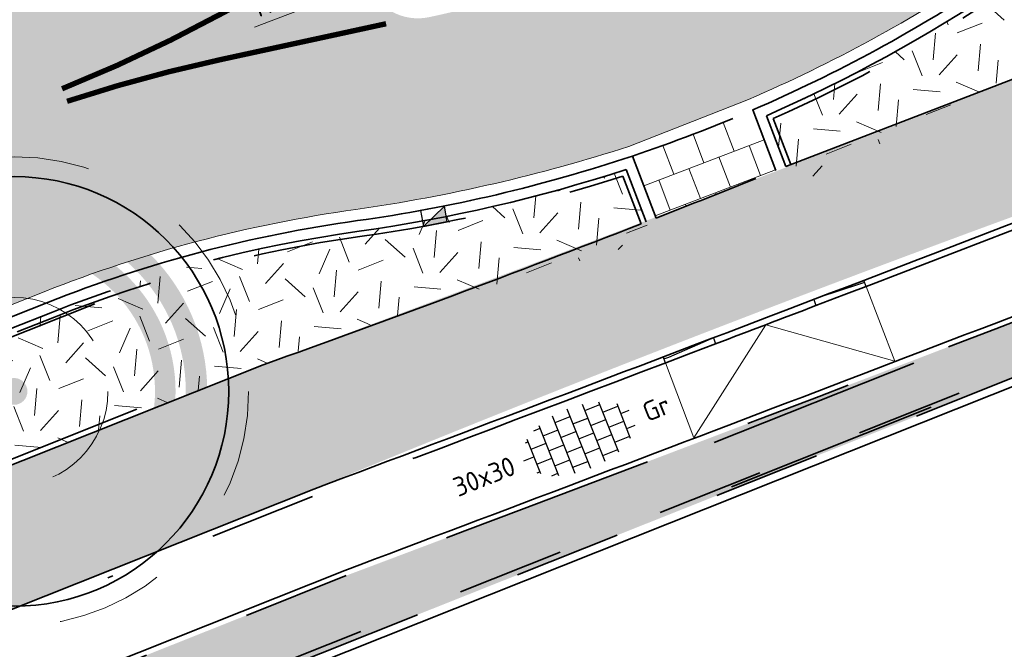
# Model space of a CAD drawing. Header units: metres. Extents: x 126075 to 126745, y 502461 to 502767.
# Tile 29 of 94: x 126595 to 126613, y 502531 to 502542. Entities that reach past the tile are written whole.
import ezdxf
from ezdxf.enums import TextEntityAlignment as Align

# ---------------------------------------------------------------- set-up
doc = ezdxf.new("R2010")
doc.units = ezdxf.units.M
doc.header["$PDSIZE"] = 1
for name, pattern in [('NLCS-HIDDEN', [4, 2, -2]), ('VH-OPSLUITBAND-SO', [10, 4, -2, 2, -2]), ('VH-RIJWIELPADBAND-SO', [20, 8, -2, 2, -2, 0, -2, 2, -2]), ('VH-TROTTOIRBAND-SO', [15, 5, -2, 2, -2, 2, -2]), ('VH-TROTTOIRBAND_VARIANT01-SO', [20, 10, -2, 2, -2, 2, -2]), ('ZZ-HIDDEN-SO', [4, 2, -2])]:
    doc.linetypes.add(name, pattern=pattern)
doc.layers.get('0').update_dxf_attribs({"linetype": 'CONTINUOUS'})
doc.layers.get('DEFPOINTS').update_dxf_attribs({"linetype": 'CONTINUOUS'})
doc.layers.add('N-GV-GR-BOOM-BESCHERMDEWORTELRUIMTE-GN', color=7, linetype='NLCS-HIDDEN', lineweight=0, plot=False)
doc.layers.add('N-GV-GR-BOOM_SOORT-V', color=7, linetype='CONTINUOUS', lineweight=18, true_color=0x025a01)
doc.layers.add('N-WE-GR-HAAG_01-V', color=7, linetype='CONTINUOUS', lineweight=18, true_color=0x67a552)
for name, color, linetype, lineweight in [('N-WE-GR-BOOM-S', 90, 'CONTINUOUS', 25), ('N-WE-GR-GRAS-A-200', 62, 'CONTINUOUS', 18), ('N-WE-RI-HWA_KOLK-S-200', 154, 'CONTINUOUS', 25), ('N-WE-VH-GESLOTENVERHARDING_ASFALT-V', 253, 'CONTINUOUS', 18), ('N-WE-VH-GESLOTENVERHARDING_ASFALT_ROOD-G', 10, 'CONTINUOUS', 35), ('N-WE-VH-GESLOTENVERHARDING_ASFALT_ROOD-V', 13, 'CONTINUOUS', 18), ('N-WE-VH-KANTOPSLUITING_BETONRUG-G', 7, 'ZZ-HIDDEN-SO', 35), ('N-WE-VH-KANTOPSLUITING_OPSLUITBAND_100X200-G', 150, 'VH-OPSLUITBAND-SO', 35), ('N-WE-VH-KANTOPSLUITING_OPSLUITBAND_120X250-G', 150, 'VH-OPSLUITBAND-SO', 35), ('N-WE-VH-KANTOPSLUITING_RIJWIELPADBAND_40 120_250-G', 10, 'VH-RIJWIELPADBAND-SO', 35), ('N-WE-VH-KANTOPSLUITING_RIJWIELPADBAND_40 120_250_EINDVERLOOPBAND-S', 10, 'CONTINUOUS', 25), ('N-WE-VH-KANTOPSLUITING_TROTTOIRBAND_130X150_250-G', 210, 'VH-TROTTOIRBAND-SO', 35), ('N-WE-VH-KANTOPSLUITING_TROTTOIRBAND_180X200_250-G', 210, 'VH-TROTTOIRBAND_VARIANT01-SO', 35), ('N-WE-VH-KANTOPSLUITING_VOORKANTBAND-G', 50, 'CONTINUOUS', 35), ('N-WE-VH-KANTOPSLUITING_WORTELSCHERM-G', 90, 'BV-BEVER-SO', 35), ('N-WE-VH-KANTVERHARDING_TEGEL-G', 60, 'CONTINUOUS', 18), ('N-WE-VH-MATERIAALGRENS-G', 7, 'ZZ-HIDDEN-SO', 35), ('N-WE-VH-OPENVERHARDING_TEGEL_300X300_DUN_HALFSTEENS-A-200', 252, 'CONTINUOUS', 18), ('N-WE-VH-OPENVERHARDING_TEGEL_300X300_DUN_HALFSTEENS-S-200', 252, 'CONTINUOUS', 25), ('N-WE-VW-MARKERING_LANGS_STREEP_DOORGETROKKEN-G', 7, 'CONTINUOUS', 13), ('N-XX-GR-BOOM-T25', 7, 'CONTINUOUS', 25), ('X-XX-AL-AANPIJLING-G', 7, 'CONTINUOUS', 18), ('X-XX-AL-M', 7, 'CONTINUOUS', 18)]:
    doc.layers.add(name, color=color, linetype=linetype, lineweight=lineweight)
doc.styles.add('NLCS-ISO', font='NLCS-ISO.ttf')
doc.styles.add('NLCS-ISO-M200-T18', font='NLCS-ISO.ttf', dxfattribs={"height": 0.36})
doc.styles.add('NLCS-ISO-M200-T25', font='NLCS-ISO.ttf', dxfattribs={"height": 0.5})
doc.linetypes.add('BV-BEVER-SO', pattern='A,0.5,[17,NLCS.SHX,S=1,R=0,X=0,Y=0],-1,[17,NLCS.SHX,S=1,R=0,X=0,Y=0],-1,0.5', length=3)
doc.dimstyles.new('NLCS-M200-T18-PIJL_L2_H1', dxfattribs={"dimscale": 0.2, "dimtxt": 2.5, "dimasz": 1.8, "dimexe": 2, "dimexo": 2, "dimgap": 0.7, "dimtad": 1, "dimzin": 0, "dimdsep": 46, "dimtxsty": 'NLCS-ISO-M200-T18', "dimcen": 0, "dimdle": 2, "dimclrd": 256, "dimclre": 256, "dimclrt": 10, "dimadec": 1, "dimazin": 0, "dimtfac": 1, "dimtdec": 3, "dimtofl": 0, "dimtmove": 0, "dimatfit": 3, "dimfxl": 2, "dimfxlon": 1, "dimtfillclr": 256, "dimtolj": 1, "dimtzin": 0, "dimlwd": -1, "dimlwe": -1, "dimarcsym": 0})
pattern_1 = [(21.58014110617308, (126551.914, 502551.3593220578), (1.124203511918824, 2.595412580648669), [0.5, -1.5]), (21.58014110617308, (126552.4955317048, 502552.8797893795), (1.124203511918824, 2.595412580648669), [0.5, -1.5]), (111.5801411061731, (126551.8425192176, 502552.0838153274), (-2.595412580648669, 1.124203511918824), [0.5, -1.5]), (111.5801411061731, (126552.3289808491, 502553.0289899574), (-2.595412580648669, 1.124203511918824), [0.5, -1.5]), (66.58014110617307, (126551.7710384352, 502552.8083085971), (-0.7356045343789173, 1.859808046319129), [0.4999999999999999, -2.328427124]), (156.5801411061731, (126552.9368944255, 502551.7639045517), (-1.859808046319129, -0.7356045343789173), [0.4999999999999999, -2.328427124]), (48.14519230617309, (126552.1582706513, 502552.1011656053), (1.859808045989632, 0.735604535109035), [0.5, -3.972135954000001]), (48.14519230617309, (126552.6273820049, 502553.3620916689), (1.859808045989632, 0.735604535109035), [0.5, -3.972135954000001]), (85.01508992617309, (126553.2158656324, 502551.8742452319), (-0.7356045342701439, 1.859808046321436), [0.5, -3.972135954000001]), (85.01508992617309, (126552.0479299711, 502552.3801368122), (-0.7356045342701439, 1.859808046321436), [0.5, -3.972135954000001]), (85.01508992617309, (126552.8827639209, 502552.1726463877), (-0.7356045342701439, 1.859808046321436), [0.5, -3.972135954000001]), (138.1451923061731, (126551.5094175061, 502552.3822164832), (-0.7356045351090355, 1.859808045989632), [0.5, -3.972135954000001]), (175.0150899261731, (126552.1756209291, 502551.7854141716), (-1.859808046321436, -0.7356045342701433), [0.5, -3.972135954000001])]

# ---------------------------------------------------------------- blocks, each defined once
blk = doc.blocks.new('N-SGR-BOOM_WAAIER_2E')
h = blk.add_hatch(color=256)
h.dxf.hatch_style = 1
edge = h.paths.add_edge_path()
edge.add_arc((4.163336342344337e-17, -5.551115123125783e-17), 0.2493841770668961, 0, 360)
at = {"layer": 'N-GV-GR-BOOM_SOORT-V', "transparency": 33554559}
h = blk.add_hatch(color=256, dxfattribs=at)
h.dxf.hatch_style = 1
h.paths.add_polyline_path([(3.786528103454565, 3.8426406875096), (2.649209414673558, -4.796152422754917), (-2.649209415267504, -4.796152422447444), (-3.786528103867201, 3.842640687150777)], flags=16)
h.paths.add_polyline_path([(4.242640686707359, 4.242640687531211), (2.999999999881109, -5.196152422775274), (-3.000000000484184, -5.196152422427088), (-4.242640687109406, 4.242640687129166)])
h = blk.add_hatch(color=256, dxfattribs=at)
h.dxf.hatch_style = 1
h.paths.add_polyline_path([(3.102359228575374, 3.242640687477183), (2.123023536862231, -4.196152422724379), (-2.123023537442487, -4.196152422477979), (-3.102359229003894, 3.242640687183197)], flags=16)
h.paths.add_polyline_path([(3.558471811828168, 3.642640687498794), (2.473814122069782, -4.596152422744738), (-2.473814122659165, -4.596152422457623), (-3.558471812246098, 3.642640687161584)])
at = {"lineweight": 35}
blk.add_circle((0, 0), 6, dxfattribs=at)
at = {"layer": 'N-GV-GR-BOOM-BESCHERMDEWORTELRUIMTE-GN'}
for radius in [4.370193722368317, 1.75]:
    blk.add_circle((-4.020463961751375e-10, 4.218057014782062e-10), radius, dxfattribs=at)
at = {"layer": 'N-XX-GR-BOOM-T25', "style": 'NLCS-ISO-M200-T25'}
blk.add_attdef('SOORT', text='', height=0.5, dxfattribs=at).set_placement((-4.020463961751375e-10, -2.459902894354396), align=Align.MIDDLE_CENTER)
blk = doc.blocks.new('SVH-TEGEL_300X300_DUN_HALFST-SO')
for p, q in [((-1.499999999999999, -2.863260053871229), (-1.499999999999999, 2.863260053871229)), ((1.110223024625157e-15, -2.975), (1.110223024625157e-15, 2.975)), ((1.500000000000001, -2.863260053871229), (1.500000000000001, 2.863260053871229)), ((-3.614576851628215, 2.25), (-2.999999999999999, 2.25)), ((-2.999999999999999, -2.498230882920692), (-2.999999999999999, 2.498230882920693)), ((-1.499999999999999, 2.25), (0, 2.25)), ((1.5, 2.25), (3, 2.25)), ((3, -2.498230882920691), (3, 2.498230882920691)), ((-4.771312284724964, 1.5), (-4.499999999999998, 1.5)), ((-4.499999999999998, -1.726071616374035), (-4.499999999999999, 1.726071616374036)), ((-2.999999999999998, 1.5), (-1.499999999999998, 1.5)), ((2.220446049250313e-15, 1.5), (1.500000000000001, 1.5)), ((3.000000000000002, 1.5), (4.500000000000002, 1.5)), ((4.500000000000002, -1.726071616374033), (4.5, 1.726071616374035)), ((-5.525, 0), (-4.5, 0)), ((-4.499999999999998, 0.7500000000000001), (-2.999999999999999, 0.7500000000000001)), ((-2.999999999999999, 0), (-1.499999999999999, 0)), ((-1.499999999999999, 0.7500000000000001), (1.110223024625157e-15, 0.7500000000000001)), ((0, 0), (1.500000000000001, 0)), ((1.500000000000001, 0.7500000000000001), (3, 0.7500000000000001)), ((3, 0), (4.500000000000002, 0)), ((4.500000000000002, 0.7500000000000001), (5.346547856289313, 0.7500000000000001)), ((-4.5, -0.7500000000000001), (-3, -0.7500000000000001)), ((-1.5, -0.7500000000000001), (0, -0.7500000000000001)), ((1.499999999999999, -0.7500000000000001), (3, -0.7500000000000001)), ((4.5, -0.7500000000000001), (5.346547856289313, -0.7500000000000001)), ((-4.771312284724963, -1.5), (-4.5, -1.5)), ((-2.999999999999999, -1.5), (-1.499999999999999, -1.5)), ((1.110223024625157e-15, -1.5), (1.500000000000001, -1.5)), ((3, -1.5), (4.500000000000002, -1.5)), ((-3.614576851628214, -2.25), (-2.999999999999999, -2.25)), ((-1.499999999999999, -2.25), (1.110223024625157e-15, -2.25)), ((1.500000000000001, -2.25), (3, -2.25))]:
    blk.add_line(p, q)
at = {"style": 'NLCS-ISO'}
blk.add_attdef('FORMAAT', text='', height=1.8, dxfattribs=at).set_placement((-6.525, 4.607733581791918e-16), align=Align.MIDDLE_RIGHT)
blk.add_attdef('KLEUR', text='', height=1.8, dxfattribs=at).set_placement((6.525, -7.02641101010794e-16), align=Align.MIDDLE_LEFT)
at = {"style": 'NLCS-ISO', "flags": 1}
blk.add_attdef('FUNCTIE', text='', height=1.8, dxfattribs=at).set_placement((-7.110529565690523e-16, -3.975), align=Align.TOP_CENTER)
blk = doc.blocks.new('N-SGR-BOOM_BOL_2E')
h = blk.add_hatch(color=256)
h.dxf.hatch_style = 1
edge = h.paths.add_edge_path()
edge.add_arc((0, 0), 0.25, 0, 360)
at = {"layer": 'N-GV-GR-BOOM_SOORT-V', "transparency": 33554559}
h = blk.add_hatch(color=256, dxfattribs=at)
h.dxf.hatch_style = 1
h.paths.add_polyline_path([(-3.6, 4.440892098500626e-16, 1), (3.6, 0, 1)])
h.paths.add_polyline_path([(3.2, 0, -1), (-3.2, 4.440892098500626e-16, -1)], flags=16)
h = blk.add_hatch(color=256, dxfattribs=at)
h.dxf.hatch_style = 1
edge = h.paths.add_edge_path()
edge.add_arc((2.220446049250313e-16, -4.440892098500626e-16), 3.009631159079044, 0, 360)
edge = h.paths.add_edge_path(flags=16)
edge.add_arc((4.440892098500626e-16, -6.661338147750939e-16), 2.626330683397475, 0, 360)
at = {"lineweight": 35}
blk.add_circle((0, 0), 4, dxfattribs=at)
at = {"layer": 'N-GV-GR-BOOM-BESCHERMDEWORTELRUIMTE-GN'}
for radius in [4.370193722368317, 1.75]:
    blk.add_circle((-4.020463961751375e-10, 4.218057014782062e-10), radius, dxfattribs=at)
at = {"layer": 'N-XX-GR-BOOM-T25', "style": 'NLCS-ISO-M200-T25'}
blk.add_attdef('SOORT', text='', height=0.5, dxfattribs=at).set_placement((-4.020463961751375e-10, -0.8730997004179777), align=Align.MIDDLE_CENTER)
blk = doc.blocks.new('*D350')
at = {"layer": 'DEFPOINTS', "color": 0, "transparency": 16777216}
for p in [(126602.5753509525, 502543.5227682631), (126601.6413477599, 502543.1655036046)]:
    blk.add_point(p, dxfattribs=at)
at = {"layer": 'X-XX-AL-M', "transparency": 16777216}
blk.add_line((126599.5305005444, 502542.3580854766), (126601.3051066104, 502543.0368883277), dxfattribs=at)
blk.add_solid([(126601.2836707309, 502543.0929285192), (126601.3265424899, 502542.9808481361), (126601.6413477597, 502543.1655036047)], dxfattribs=at)
at = {"layer": 'X-XX-AL-M', "color": 10, "transparency": 16777216, "insert": (126600.1353583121, 502542.9320602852), "char_height": 0.36, "attachment_point": 5, "rotation": 20.932304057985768, "style": 'NLCS-ISO-M200-T18'}
blk.add_mtext('\\A1;R=1.00', dxfattribs=at)
blk = doc.blocks.new('SVH-RIJWIELPAD EINDVERLOOPBAND_40 120X250_MAAIVELD_LINKS_L1000_HD-MM')
blk.add_line((0, 40), (-100, 40))
blk.add_lwpolyline([(0, 0), (-1000, 0), (-1000, 120), (0, 120)], close=True)
at = {"flags": 128}
blk.add_lwpolyline([(-100, 40), (-900, 0)], dxfattribs=at)
blk = doc.blocks.new('SVH-RIJWIELPAD EINDVERLOOPBAND_40 120X250_MAAIVELD_RECHTS_L1000_HD-MM')
blk.add_line((0, 40), (100, 40))
blk.add_lwpolyline([(0, 0), (1000, 0), (1000, 120), (0, 120)], close=True)
at = {"flags": 128}
blk.add_lwpolyline([(100, 40), (900, 0)], dxfattribs=at)
blk = doc.blocks.new('SRI-KOLK_TROTTOIR-SO')
blk.add_hatch(color=256).paths.add_polyline_path([(1.125000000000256, 1.499999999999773), (-1.124999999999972, 1.499999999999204), (-1.124999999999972, 5.684341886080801e-13)])
blk.add_line((-1.124999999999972, 0), (1.124999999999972, 1.499999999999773))
at = {"flags": 128}
blk.add_lwpolyline([(-1.124999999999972, 0), (1.124999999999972, 0), (1.124999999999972, 1.499999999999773), (-1.124999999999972, 1.499999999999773)], close=True, dxfattribs=at)

msp = doc.modelspace()

# ---------------------------------------------------------------- hatches: boundary and pattern name
at = {"layer": 'N-WE-GR-GRAS-A-200', "transparency": 33554559}
h = msp.add_hatch(dxfattribs=at)
h.set_pattern_fill('AGR-GRAS_02-SO', color=256, scale=0.2, pattern_type=2)
h.set_pattern_definition(pattern_1)
edge = h.paths.add_edge_path()
edge.add_line((126609.0667302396, 502540.710023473), (126609.5639533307, 502539.4206616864))
edge.add_arc((126597.547614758, 502566.9089793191), 29.99999998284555, 293.612229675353, 298.4515669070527)
edge.add_arc((126635.6227583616, 502496.6417050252), 49.91999999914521, 111.6936099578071, 118.4515669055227, ccw=False)
edge.add_line((126617.1701732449, 502543.0260612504), (126620.2584971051, 502544.2546556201))
edge.add_arc((126630.3941117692, 502518.7767099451), 27.42000000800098, 104.35716334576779, 111.6936099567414, ccw=False)
edge.add_line((126623.5948932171, 502545.3403510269), (126628.7427438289, 502546.657992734))
edge.add_line((126628.7427438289, 502546.657992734), (126628.3176774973, 502548.1244037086))
edge.add_line((126628.3176774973, 502548.1244037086), (126628.1535230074, 502548.7013668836))
edge.add_arc((126689.911410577, 502332.5509486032), 224.7999999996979, 105.9455491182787, 108.2810165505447)
edge.add_arc((126627.1758362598, 502522.4568403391), 24.7999999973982, 108.2810165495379, 123.6663094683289)
edge.add_arc((126597.5178366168, 502566.9838327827), 28.69999999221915, 293.72832976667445, 303.666309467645, ccw=False)
h = msp.add_hatch(dxfattribs=at)
h.set_pattern_fill('AGR-GRAS_02-SO', color=256, scale=0.2, pattern_type=2)
h.set_pattern_definition(pattern_1)
edge = h.paths.add_edge_path()
edge.add_arc((126618.1457226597, 502489.6890055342), 49.92000001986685, 104.9356530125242, 111.693609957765, ccw=False)
edge.add_arc((126597.5476147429, 502566.9089793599), 30.00000002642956, 284.9356530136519, 288.2482834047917)
edge.add_line((126606.9416753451, 502538.4177240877), (126606.4515213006, 502539.7096824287))
edge.add_arc((126597.5178366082, 502566.9838328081), 28.70000001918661, 277.9321982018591, 288.1362783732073, ccw=False)
edge.add_arc((126604.9008984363, 502513.9957171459), 24.80000001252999, 97.93219820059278, 111.6115467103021)
edge.add_line((126595.7667627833, 502537.0523336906), (126561.5102453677, 502523.4812324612))
edge.add_line((126561.5102453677, 502523.4812324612), (126561.7349992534, 502522.9247251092))
edge.add_line((126561.7349992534, 502522.9247251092), (126562.5774345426, 502520.7982280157))
edge.add_line((126562.5774345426, 502520.7982280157), (126563.5834882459, 502521.3084234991))
edge.add_arc((126609.4033405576, 502429.7093103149), 102.4200000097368, 111.69360996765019, 116.5752063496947, ccw=False)
edge.add_line((126571.5444910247, 502524.8752911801), (126599.6931375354, 502536.0733617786))
at = {"layer": 'N-WE-GR-HAAG_01-V', "transparency": 33554559}
h = msp.add_hatch(color=256, dxfattribs=at)
h.dxf.hatch_style = 1
edge = h.paths.add_edge_path()
edge.add_line((126569.6052840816, 502519.4814081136), (126570.0502346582, 502518.4777373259))
edge.add_line((126570.0502346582, 502518.4777373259), (126570.0497996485, 502518.4788304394))
edge.add_line((126570.0497996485, 502518.4788304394), (126627.0105822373, 502541.1453756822))
edge.add_line((126627.0105822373, 502541.1453756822), (126627.1769705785, 502540.7272669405))
edge.add_line((126627.1769705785, 502540.7272669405), (126628.6079103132, 502537.1315317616))
edge.add_line((126628.6079103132, 502537.1315317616), (126628.8866494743, 502537.2424573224))
edge.add_line((126628.8866494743, 502537.2424573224), (126628.9975750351, 502536.9637181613))
edge.add_line((126628.9975750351, 502536.9637181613), (126629.8337925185, 502537.2964948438))
edge.add_line((126629.8337925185, 502537.2964948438), (126627.9251310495, 502542.0926725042))
edge.add_line((126627.9251310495, 502542.0926725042), (126626.1469144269, 502541.637520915))
edge.add_arc((126629.8663994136, 502527.105988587), 15.00000001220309, 104.3571633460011, 111.6936099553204)
edge.add_line((126624.3217524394, 502541.0435956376), (126618.8297891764, 502538.8587874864))
edge.add_arc((125879.8398095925, 504449.2461610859), 2048.337400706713, 290.6216010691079, 291.1478306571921, ccw=False)
edge.add_line((126601.2530315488, 502532.1522483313), (126573.1043850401, 502520.9541777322))
edge.add_arc((126610.1721838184, 502427.9930333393), 100.07894920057, 111.7393984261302, 113.912997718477)
at = {"layer": 'N-WE-VH-GESLOTENVERHARDING_ASFALT-V'}
h = msp.add_hatch(color=256, dxfattribs=at)
h.dxf.hatch_style = 1
edge = h.paths.add_edge_path(flags=16)
edge.add_arc((126597.5178366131, 502566.9838327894), 24.99999999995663, 282.1651217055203, 288.1810494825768)
edge.add_arc((126597.5178366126, 502566.9838327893), 25.00000000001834, 288.1810494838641, 293.6835586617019)
edge.add_arc((126597.5178366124, 502566.9838327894), 25.00000000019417, 293.6835586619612, 299.6994864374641)
edge.add_arc((126609.4086577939, 502546.1365698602), 1.000000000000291, 299.6994864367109, 462.1651217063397)
edge.add_arc((126614.4661721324, 502522.6755053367), 24.999999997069, 102.1651217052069, 108.1810494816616)
edge.add_arc((126614.466172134, 502522.6755053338), 25.00000000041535, 108.1810494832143, 113.683558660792)
edge.add_arc((126614.466172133, 502522.675505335), 24.99999999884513, 113.683558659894, 119.6994864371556)
edge.add_arc((126602.5753509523, 502543.5227682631), 1.000000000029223, 119.6994864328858, 282.1651217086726)
edge = h.paths.add_edge_path(flags=16)
edge.add_line((126520.5810116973, 502507.4817281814), (126528.4824387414, 502510.6159450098))
edge.add_line((126528.4824387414, 502510.6159450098), (126529.7991632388, 502511.137580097))
edge.add_arc((126529.4308513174, 502512.0672823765), 0.9999999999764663, 291.6115467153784, 382.9269713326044)
edge.add_line((126530.3518534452, 502512.456839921), (126529.9621932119, 502513.3780848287))
edge.add_arc((126529.041191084, 502512.9885272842), 1.00000000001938, 22.92697133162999, 111.6115467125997)
edge.add_line((126528.6728791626, 502513.9182295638), (126527.3775029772, 502513.4050518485))
edge.add_line((126527.3775029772, 502513.4050518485), (126519.4759377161, 502510.2708350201))
edge.add_line((126519.4759377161, 502510.2708350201), (126512.9248190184, 502507.6755363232))
edge.add_arc((126513.2931309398, 502506.7458340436), 1.000000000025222, 111.6115467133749, 201.8333718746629)
edge.add_line((126512.3648615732, 502506.3739254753), (126512.7367729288, 502505.4456491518))
edge.add_arc((126513.6650422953, 502505.81755772), 0.9999999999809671, 201.8333718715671, 291.6115467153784)
edge.add_line((126514.0333542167, 502504.8878554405), (126520.5808734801, 502507.4817281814))
edge.add_line((126520.5808734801, 502507.4817281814), (126520.5810116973, 502507.4817281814))
edge = h.paths.add_edge_path()
edge.add_line((126517.4702753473, 502515.3335787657), (126517.99592961, 502514.0067089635))
edge.add_arc((126515.5597342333, 502521.6267451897), 8.000000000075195, 213.100814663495, 287.7295542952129, ccw=False)
edge.add_line((126508.8580466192, 502517.2578342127), (126510.3449332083, 502517.8928730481))
edge.add_arc((126518.8918056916, 502530.4897623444), 15.22270177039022, 212.7818433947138, 235.84347189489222, ccw=False)
edge.add_line((126506.0934984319, 502522.2475550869), (126516.3901282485, 502491.7833219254))
edge.add_line((126516.3901282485, 502491.7833219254), (126516.7697807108, 502491.9333434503))
edge.add_line((126516.7697807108, 502491.9333434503), (126516.3394223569, 502493.1008467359))
edge.add_arc((126523.8456967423, 502495.8677664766), 8.000000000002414, 111.61154671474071, 200.2346055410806, ccw=False)
edge.add_line((126520.8992013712, 502503.3053847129), (126522.0541211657, 502503.7629190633))
edge.add_line((126522.0541211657, 502503.7629190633), (126522.3690538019, 502502.9679581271))
edge.add_arc((126532.7772465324, 502491.8768074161), 15.21000000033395, 112.48962595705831, 133.180527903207, ccw=False)
edge.add_line((126526.9591759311, 502505.9300687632), (126529.8588672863, 502507.1305451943))
edge.add_line((126529.8588672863, 502507.1305451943), (126546.3453798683, 502516.7143279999))
edge.add_arc((126613.7472824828, 502397.6267446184), 136.8388431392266, 112.92576721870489, 119.50925268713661, ccw=False)
edge.add_line((126560.4433273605, 502523.6567305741), (126595.6157548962, 502537.4335116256))
edge.add_arc((126604.9008984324, 502513.9957171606), 25.20999999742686, 97.93309799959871, 111.61154671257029, ccw=False)
edge.add_arc((126597.0545661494, 502569.4643405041), 30.81092509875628, 278.1481515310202, 287.8648255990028)
edge.add_line((126606.5065065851, 502540.1390284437), (126608.7316956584, 502541.0112806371))
edge.add_arc((126597.5178366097, 502566.9838327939), 28.29000000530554, 293.3526620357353, 303.6663094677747)
edge.add_arc((126627.1758362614, 502522.4568403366), 25.21000000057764, 108.27614285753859, 123.666309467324, ccw=False)
edge.add_line((126619.2700533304, 502546.3951505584), (126628.0383361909, 502549.0948627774))
edge.add_arc((126689.9114105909, 502332.5509485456), 225.2100000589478, 102.11259845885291, 105.9462238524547, ccw=False)
edge.add_arc((126689.9269624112, 502332.4690190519), 225.2933688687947, 97.1708774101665, 102.11209339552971, ccw=False)
edge.add_arc((126689.9112641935, 502332.5527134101), 225.2083696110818, 92.3144128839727, 97.16957279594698, ccw=False)
edge.add_arc((126689.9202429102, 502332.0111495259), 225.7498546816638, 90.48797407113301, 92.31113917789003, ccw=False)
edge.add_line((126687.9976101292, 502557.7528168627), (126705.12544268, 502557.8983715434))
edge.add_line((126705.12544268, 502557.8983715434), (126705.0780247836, 502563.4781700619))
edge.add_line((126705.0780247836, 502563.4781700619), (126671.8879248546, 502563.1961160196))
edge.add_arc((126672.584702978, 502463.3761940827), 99.82235378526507, 90.39993817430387, 97.54443862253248)
edge.add_arc((126689.9114107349, 502332.5509482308), 231.7900004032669, 97.54443863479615, 108.9131759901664)
edge.add_arc((126606.1021073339, 502575.9406617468), 25.62785397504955, 278.9493136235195, 289.7927084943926, ccw=False)
edge.add_arc((126614.462157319, 502522.6955870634), 28.2695389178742, 98.8995344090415, 108.5153692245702)
edge.add_line((126605.4849100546, 502549.5018524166), (126603.2485715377, 502548.6464327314))
edge.add_arc((126614.6902553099, 502522.2917116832), 28.73122776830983, 113.46767581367, 122.9296570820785)
edge.add_arc((126585.2137033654, 502567.8038515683), 25.49258610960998, 290.8007830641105, 302.9296571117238, ccw=False)
edge.add_line((126594.2666238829, 502543.9728512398), (126545.4605844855, 502524.641516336))
edge.add_line((126545.4605844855, 502524.641516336), (126524.5884510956, 502516.3731451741))
edge.add_arc((126518.8918056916, 502530.4897623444), 15.22270177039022, 264.64178361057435, 291.9761364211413, ccw=False)
at = {"layer": 'N-WE-VH-GESLOTENVERHARDING_ASFALT_ROOD-V', "transparency": 33554687}
h = msp.add_hatch(color=256, dxfattribs=at)
h.dxf.hatch_style = 1
edge = h.paths.add_edge_path()
edge.add_line((126686.9932172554, 502554.7493315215), (126705.1503951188, 502554.9084755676))
edge.add_line((126705.1503951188, 502554.9084755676), (126705.1289267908, 502557.4883863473))
edge.add_line((126705.1289267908, 502557.4883863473), (126688.0010981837, 502557.3428317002))
edge.add_arc((126690.450111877, 502332.5561647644), 224.8000073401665, 90.6242033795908, 90.88314187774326)
edge.add_arc((126689.2854505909, 502352.9574249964), 204.3849873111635, 90.64483721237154, 92.3698663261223)
edge.add_line((126680.8340950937, 502557.1676050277), (126680.8583171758, 502556.5682336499))
edge.add_line((126680.8583171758, 502556.5682336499), (126680.3587476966, 502556.547486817))
edge.add_line((126680.3587476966, 502556.547486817), (126679.8592256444, 502556.5256259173))
edge.add_line((126679.8592256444, 502556.5256259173), (126679.3597535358, 502556.5026510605))
edge.add_line((126679.3597535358, 502556.5026510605), (126678.8603339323, 502556.4785623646))
edge.add_line((126678.8603339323, 502556.4785623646), (126678.3609692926, 502556.4533599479))
edge.add_line((126678.3609692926, 502556.4533599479), (126677.8616621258, 502556.4270439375))
edge.add_line((126677.8616621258, 502556.4270439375), (126677.3624148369, 502556.3996144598))
edge.add_line((126677.3624148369, 502556.3996144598), (126676.8632299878, 502556.3710716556))
edge.add_line((126676.8632299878, 502556.3710716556), (126676.3641100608, 502556.3414156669))
edge.add_line((126676.3641100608, 502556.3414156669), (126675.8650574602, 502556.3106466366))
edge.add_line((126675.8650574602, 502556.3106466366), (126675.3660747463, 502556.2787647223))
edge.add_line((126675.3660747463, 502556.2787647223), (126674.8671643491, 502556.2457700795))
edge.add_line((126674.8671643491, 502556.2457700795), (126674.3683288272, 502556.2116628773))
edge.add_line((126674.3683288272, 502556.2116628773), (126673.8695705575, 502556.1764432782))
edge.add_line((126673.8695705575, 502556.1764432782), (126673.3708921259, 502556.140111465))
edge.add_line((126673.3708921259, 502556.140111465), (126672.8722959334, 502556.1026676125))
edge.add_line((126672.8722959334, 502556.1026676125), (126672.3737844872, 502556.0641119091))
edge.add_line((126672.3737844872, 502556.0641119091), (126671.8753602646, 502556.0244445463))
edge.add_line((126671.8753602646, 502556.0244445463), (126671.3770257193, 502555.9836657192))
edge.add_line((126671.3770257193, 502555.9836657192), (126670.8787834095, 502555.9417756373))
edge.add_line((126670.8787834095, 502555.9417756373), (126670.380635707, 502555.8987745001))
edge.add_line((126670.380635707, 502555.8987745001), (126669.8825851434, 502555.8546625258))
edge.add_line((126669.8825851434, 502555.8546625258), (126669.3846342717, 502555.8094399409))
edge.add_line((126669.3846342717, 502555.8094399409), (126668.8867854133, 502555.7631069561))
edge.add_line((126668.8867854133, 502555.7631069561), (126668.3890411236, 502555.7156638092))
edge.add_line((126668.3890411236, 502555.7156638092), (126667.8914039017, 502555.6671107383))
edge.add_line((126667.8914039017, 502555.6671107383), (126667.3938762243, 502555.6174479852))
edge.add_line((126667.3938762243, 502555.6174479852), (126666.8964604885, 502555.5666757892))
edge.add_line((126666.8964604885, 502555.5666757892), (126666.3991592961, 502555.5147944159))
edge.add_line((126666.3991592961, 502555.5147944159), (126665.9019749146, 502555.4618041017))
edge.add_line((126665.9019749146, 502555.4618041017), (126665.4049100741, 502555.4077051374))
edge.add_line((126665.4049100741, 502555.4077051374), (126664.9079670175, 502555.3524977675))
edge.add_line((126664.9079670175, 502555.3524977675), (126664.4111483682, 502555.2961822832))
edge.add_line((126664.4111483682, 502555.2961822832), (126663.9144565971, 502555.2387589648))
edge.add_line((126663.9144565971, 502555.2387589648), (126663.4178939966, 502555.1802280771))
edge.add_line((126663.4178939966, 502555.1802280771), (126662.9214632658, 502555.1205899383))
edge.add_line((126662.9214632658, 502555.1205899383), (126662.4251667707, 502555.0598448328))
edge.add_line((126662.4251667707, 502555.0598448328), (126661.9290070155, 502554.9979930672))
edge.add_line((126661.9290070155, 502554.9979930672), (126661.4110348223, 502554.9340574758))
edge.add_arc((126664.1096812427, 502537.4942988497), 17.64731915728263, 98.79624331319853, 104.4663793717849)
edge.add_line((126659.7011716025, 502554.5820990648), (126643.0320242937, 502550.3154710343))
edge.add_line((126643.0320242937, 502550.3154710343), (126628.7427438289, 502546.657992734))
edge.add_line((126628.7427438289, 502546.657992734), (126625.1004993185, 502545.72572534))
edge.add_arc((126629.8663994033, 502527.1059886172), 19.21999998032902, 104.3571633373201, 111.6936099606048)
edge.add_line((126622.7618584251, 502544.9647090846), (126617.2882697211, 502542.7872106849))
edge.add_arc((126210.895717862, 503581.4162511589), 1115.30497619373, 290.4018241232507, 291.36930631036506, ccw=False)
edge.add_line((126599.6931375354, 502536.0733617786), (126571.5444910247, 502524.8752911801))
edge.add_arc((126609.4033405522, 502429.709310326), 102.4199999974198, 111.6936099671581, 116.0361342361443)
edge.add_arc((126609.4033405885, 502429.7093102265), 102.4200001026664, 116.0361342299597, 120.1698863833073)
edge.add_line((126557.9305687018, 502518.25540091), (126553.0946039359, 502515.4442038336))
edge.add_line((126553.0946039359, 502515.4442038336), (126531.4575352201, 502502.8663486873))
edge.add_line((126531.4575352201, 502502.8663486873), (126529.6368008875, 502501.8079367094))
edge.add_arc((126528.6214710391, 502503.5311040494), 2.000050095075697, 201.7514972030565, 300.5075707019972, ccw=False)
edge.add_line((126526.7638247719, 502502.7899220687), (126525.8166204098, 502505.1640074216))
edge.add_arc((126532.7772465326, 502491.876807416), 15.00000000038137, 117.6482228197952, 133.4979649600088)
edge.add_line((126522.4523143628, 502502.7577897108), (126523.3795696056, 502500.4171885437))
edge.add_arc((126520.5904627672, 502499.3122527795), 2.999999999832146, -38.92423144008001, 21.611546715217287, ccw=False)
edge.add_arc((126528.7592265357, 502492.7151853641), 7.499999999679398, 141.075768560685, 162.0602522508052)
edge.add_arc((126518.7697265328, 502495.9493606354), 3.000000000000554, 291.5616960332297, 342.0602522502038, ccw=False)
edge.add_line((126519.8722351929, 502493.1592934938), (126517.7842219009, 502492.3342048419))
edge.add_arc((126532.7772465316, 502491.8768074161), 14.99999999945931, 178.2525996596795, 188.3220407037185)
edge.add_line((126517.9351937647, 502489.7057547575), (126521.4369095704, 502491.0894748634))
edge.add_arc((126627.1512272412, 502513.1911271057), 107.9999999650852, 191.8087142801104, 194.0628541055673)
edge.add_arc((126627.151227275, 502513.1911271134), 107.9999999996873, 194.0628541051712, 201.0451295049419)
edge.add_line((126526.3550578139, 502474.4079835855), (126529.4166157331, 502475.5880898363))
edge.add_arc((126637.5669915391, 502516.5198728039), 115.6369951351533, 194.4038615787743, 200.7302018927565, ccw=False)
edge.add_line((126525.5648836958, 502487.7545728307), (126524.6489251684, 502492.100619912))
edge.add_arc((126529.6882223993, 502493.1626855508), 5.150000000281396, 120.16988638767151, 191.901297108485, ccw=False)
edge.add_line((126527.1000094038, 502497.6150617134), (126527.1753942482, 502497.4853808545))
edge.add_line((126527.1753942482, 502497.4853808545), (126559.1869827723, 502516.0940532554))
edge.add_arc((126609.4033404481, 502429.7093104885), 99.91999980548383, 116.5752063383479, 120.1698863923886, ccw=False)
edge.add_arc((126610.5218977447, 502427.2127677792), 102.6532550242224, 111.7586366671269, 116.5101796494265, ccw=False)
edge.add_line((126572.4685988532, 502522.5523566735), (126600.6361754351, 502533.757958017))
edge.add_arc((126732.2782878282, 502215.1048941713), 344.7744492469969, 109.3218369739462, 112.4465230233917, ccw=False)
edge.add_line((126618.2013602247, 502540.4598932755), (126623.6859662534, 502542.6417745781))
edge.add_arc((126629.8663994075, 502527.1059886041), 16.71999999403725, 104.3571633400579, 111.69360995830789, ccw=False)
edge.add_line((126625.7204134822, 502543.3038032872), (126660.3210857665, 502552.1601770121))
edge.add_arc((126664.4422751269, 502536.0592392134), 16.61999999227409, 96.54066146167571, 104.3571633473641, ccw=False)
edge.add_arc((126681.7503842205, 502422.7882086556), 131.1955721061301, 90.4080947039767, 98.41581263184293, ccw=False)
edge.add_arc((126680.1155586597, 502571.5464959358), 17.58000000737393, 272.2832458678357, 282.614133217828)
edge.add_arc((126687.2130375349, 502539.8309509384), 14.92000000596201, 90.84418431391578, 102.61413321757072, ccw=False)
at = {"layer": 'N-WE-VH-OPENVERHARDING_TEGEL_300X300_DUN_HALFSTEENS-A-200', "transparency": 33554559}
h = msp.add_hatch(dxfattribs=at)
h.set_pattern_fill('AVH-TEGEL_300X300_HALFST-SO', color=256, scale=0.2, pattern_type=2)
h.set_pattern_definition([(290.9323040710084, (126604.4240469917, 502545.5699527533), (0.494559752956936, -0.4532225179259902), [0.6, -0.6]), (20.93230407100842, (126604.4240469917, 502545.5699527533), (-0.2143587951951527, 0.5604019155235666), [])])
edge = h.paths.add_edge_path()
edge.add_line((126609.24336068, 502539.6884463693), (126608.8116535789, 502540.8170657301))
edge.add_arc((126597.5178366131, 502566.9838327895), 28.49999999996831, 288.5191368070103, 293.3454713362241, ccw=False)
edge.add_line((126606.5700459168, 502539.9596305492), (126607.0118279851, 502538.8046720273))
edge.add_arc((126513.6423618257, 502777.8220365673), 256.6070103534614, 291.3375473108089, 291.8734635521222)

# ---------------------------------------------------------------- linework, layer by layer
at = {"layer": 'N-WE-VH-GESLOTENVERHARDING_ASFALT_ROOD-G', "flags": 128}
for points in [[(126609.4289596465, 502539.7630408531), (126617.2882697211, 502542.7872106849), (126622.7618584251, 502544.9647090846, -0.03202222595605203), (126625.1004993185, 502545.72572534), (126628.7427438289, 502546.657992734)], [(126562.5774345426, 502520.7982280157, -0.002753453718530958), (126563.5834882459, 502521.3084234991, -0.02130320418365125), (126571.5444910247, 502524.8752911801), (126599.6931375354, 502536.0733617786, 0.007318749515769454), (126606.7323224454, 502538.6956745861)]]:
    msp.add_lwpolyline(points, format="xyb", dxfattribs=at)
at = {"layer": 'N-WE-VH-KANTOPSLUITING_BETONRUG-G'}
for points in [[(126628.6493280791, 502546.6306452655), (126628.0815256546, 502548.5767695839, 0.01007563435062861), (126619.4279928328, 502545.9102179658, 0.0672320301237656), (126613.4832644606, 502543.0141620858, -0.04256152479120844), (126609.1940984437, 502540.6569471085), (126609.5217382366, 502539.8003927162)], [(126566.1154235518, 502517.686345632, 0.6401263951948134), (126566.1498372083, 502516.3245792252), (126570.592045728, 502514.4111305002), (126570.7917066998, 502513.9093126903), (126571.3958824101, 502514.1497472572, 0.4142135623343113), (126571.5357270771, 502514.4744678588), (126569.9199106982, 502518.5347700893), (126627.0665208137, 502541.2752621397), (126628.7008233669, 502537.1685069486)], [(126562.6704049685, 502520.8350593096), (126561.6437524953, 502523.4265614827), (126595.8035939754, 502536.9593634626, -0.05975839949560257), (126601.492269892, 502538.4593892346, 0.04372476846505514), (126606.3920888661, 502539.5851531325), (126606.7323224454, 502538.6956745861)]]:
    msp.add_lwpolyline(points, format="xyb", dxfattribs=at)
at = {"layer": 'N-WE-VH-KANTOPSLUITING_OPSLUITBAND_100X200-G', "flags": 128}
msp.add_lwpolyline([(126566.0492003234, 502517.8209356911, -0.01966044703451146), (126573.1043850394, 502520.9541777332), (126601.2515062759, 502532.1516415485, 0.00243031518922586), (126618.8297891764, 502538.8587874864), (126624.3217524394, 502541.0435956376, -0.0320222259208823), (126626.1469144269, 502541.637520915), (126627.9251310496, 502542.092672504), (126629.8337925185, 502537.2964948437)], format="xyb", dxfattribs=at)
at = {"layer": 'N-WE-VH-KANTOPSLUITING_OPSLUITBAND_120X250-G', "flags": 128}
msp.add_lwpolyline([(126608.1214547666, 502536.4626878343, 0.0002470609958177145), (126609.9904544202, 502537.1753302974, 0.0002470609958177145)], format="xyb", dxfattribs=at)
at = {"layer": 'N-WE-VH-KANTOPSLUITING_RIJWIELPADBAND_40 120_250-G', "flags": 128}
for points in [[(126609.9904544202, 502537.1753302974, 0.001092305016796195), (126618.2451887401, 502540.348182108), (126623.7303234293, 502542.5302737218, -0.03202222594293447), (126625.7501693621, 502543.1875510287), (126630.920012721, 502544.5108219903)], [(126565.2421451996, 502519.2069573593, -0.01994169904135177), (126572.512956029, 502522.4408558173), (126600.6794860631, 502533.646040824, 0.0009828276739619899), (126608.1214547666, 502536.4626878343, 0.0009828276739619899)]]:
    msp.add_lwpolyline(points, format="xyb", dxfattribs=at)
at = {"layer": 'N-WE-VH-KANTOPSLUITING_TROTTOIRBAND_130X150_250-G'}
msp.add_lwpolyline([(126570.7357624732, 502513.7794219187), (126571.4328575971, 502514.0568342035, 0.4142135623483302), (126571.6286401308, 502514.5114430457), (126570.0497996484, 502518.4788304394), (126627.0105822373, 502541.1453756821), (126628.6079103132, 502537.1315317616)], format="xyb", dxfattribs=at)
at = {"layer": 'N-WE-VH-KANTOPSLUITING_TROTTOIRBAND_180X200_250-G'}
msp.add_lwpolyline([(126609.4289596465, 502539.7630408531), (126609.0667302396, 502540.710023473, 0.04338981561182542), (126613.4278289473, 502543.0973901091, -0.06723203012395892), (126619.3966250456, 502546.0051709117, -0.01019075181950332), (126628.1535230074, 502548.7013668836)], format="xyb", dxfattribs=at)
at = {"layer": 'N-WE-VH-KANTOPSLUITING_TROTTOIRBAND_180X200_250-G', "flags": 128}
msp.add_lwpolyline([(126561.5102453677, 502523.4812324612), (126595.7667627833, 502537.0523336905, -0.05975839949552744), (126601.4784697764, 502538.5584324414, 0.0445531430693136), (126606.4515213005, 502539.7096824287), (126606.8255048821, 502538.731970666)], format="xyb", dxfattribs=at)
at = {"layer": 'N-WE-VH-KANTOPSLUITING_VOORKANTBAND-G', "flags": 128}
for points in [[(126609.24336068, 502539.6884463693), (126608.8116535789, 502540.8170657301, 0.04506361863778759), (126613.3169579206, 502543.2638461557, -0.06723203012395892), (126619.3338894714, 502546.1950768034, -0.07779788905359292), (126687.9993986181, 502557.5428244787), (126705.1272272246, 502557.6883791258)], [(126529.5560753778, 502475.6433754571, -0.02759871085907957), (126525.7109834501, 502487.7887137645), (126524.7957008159, 502492.1315538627, -0.323624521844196), (126527.1753942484, 502497.4853808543), (126559.1869827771, 502516.0940532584, -0.01568603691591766), (126564.7019185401, 502519.0725537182, -0.02130320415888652), (126572.4685988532, 502522.5523566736), (126600.6361754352, 502533.757958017, 0.002322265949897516), (126618.2013602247, 502540.4598932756), (126623.6859662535, 502542.6417745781, -0.03202222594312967), (126625.7204134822, 502543.3038032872), (126660.3210857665, 502552.1601770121, -0.03411915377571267), (126662.549119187, 502552.5710640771, -0.01857861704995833), (126680.8159390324, 502553.9804529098, 0.04510755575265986), (126683.9547487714, 502554.3908257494, -0.0514012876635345), (126686.9932172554, 502554.7493315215), (126705.1503951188, 502554.9084755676)], [(126535.768468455, 502502.4806250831), (126559.1869827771, 502516.0940532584, -0.01568603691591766), (126564.7019185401, 502519.0725537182, -0.02130320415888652), (126572.4685988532, 502522.5523566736), (126600.6361754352, 502533.757958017, 0.002322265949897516), (126618.2013602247, 502540.4598932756), (126623.6859662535, 502542.6417745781, -0.03202222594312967), (126625.7204134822, 502543.3038032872), (126660.3210857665, 502552.1601770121, -0.03411915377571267), (126662.549119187, 502552.5710640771, -0.01857861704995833), (126680.8159390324, 502553.9804529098, 0.04510755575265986), (126683.9547487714, 502554.3908257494, -0.0514012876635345), (126686.9932172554, 502554.7493315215), (126705.1503951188, 502554.9084755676)], [(126632.1566188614, 502538.2208745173), (126630.3231923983, 502542.8097030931), (126632.8255168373, 502543.4501970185), (126635.8234175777, 502541.0385936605), (126635.8386668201, 502540.9992497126), (126636.1547243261, 502540.1838026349, -0.4115854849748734), (126635.8733933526, 502539.5385411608), (126629.0530378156, 502536.8243485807, -0.4142135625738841), (126628.4685407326, 502537.0760689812), (126627.037600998, 502540.67180416, 0.414213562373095), (126626.647936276, 502540.8396177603), (126570.499144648, 502518.494941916)], [(126570.317339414, 502514.2572520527), (126566.0509363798, 502516.0949738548, -0.6401263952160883), (126566.0050515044, 502517.9106623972, -0.01966044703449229), (126573.0674207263, 502521.0470951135), (126601.2154236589, 502532.2449096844, 0.002430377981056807), (126618.7932548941, 502538.9518759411), (126624.2847881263, 502541.1365130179, -0.03202222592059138), (126626.1221178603, 502541.734397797), (126627.9855280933, 502542.2113555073), (126629.9267055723, 502537.3334700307)], [(126532.852350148, 502503.6771692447), (126531.555541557, 502502.9233207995), (126529.9522195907, 502506.9419078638), (126546.4506409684, 502516.5326133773, -0.03736016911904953), (126559.8760118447, 502523.0489352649), (126595.693100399, 502537.2382741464, -0.05975839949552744), (126601.4508695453, 502538.7565188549, 0.04622712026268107), (126606.5700459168, 502539.9596305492), (126607.0118279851, 502538.8046720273)]]:
    msp.add_lwpolyline(points, format="xyb", dxfattribs=at)
at = {"layer": 'N-WE-VH-KANTOPSLUITING_WORTELSCHERM-G', "flags": 128}
for points in [[(126592.8400109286, 502535.7284994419), (126596.5555896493, 502537.209875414)], [(126608.0950305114, 502534.625515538), (126611.8110679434, 502536.1057404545)], [(126593.6216742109, 502533.7640159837), (126597.3372529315, 502535.2453919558)], [(126608.4190749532, 502533.8013094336), (126612.1351123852, 502535.2815343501)]]:
    msp.add_lwpolyline(points, dxfattribs=at)
at = {"layer": 'N-WE-VH-KANTVERHARDING_TEGEL-G', "flags": 128}
msp.add_lwpolyline([(126525.7383921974, 502505.3600796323, -0.02215573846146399), (126526.9591759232, 502505.9300687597), (126529.8588672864, 502507.1305451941), (126546.3453798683, 502516.7143279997, -0.03582941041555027), (126559.7983677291, 502523.244054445), (126595.6157548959, 502537.4335116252, -0.05975445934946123), (126601.42149718, 502538.9644549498, 0.04242240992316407), (126606.5065065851, 502540.1390284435), (126608.7316956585, 502541.0112806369, 0.04503217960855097), (126613.2005433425, 502543.4386250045, -0.06725339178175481), (126619.2700533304, 502546.3951505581), (126628.0383361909, 502549.0948627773, -0.01672890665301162), (126642.6547951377, 502552.747125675, -0.02156346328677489), (126661.8038299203, 502556.0002058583, -0.02118780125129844), (126680.816642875, 502557.5773734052, -0.007955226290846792), (126687.997610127, 502557.7528168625), (126705.1254426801, 502557.8983715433)], format="xyb", dxfattribs=at)
at = {"layer": 'N-WE-VH-MATERIAALGRENS-G', "flags": 128}
for points in [[(126606.5700459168, 502539.9596305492, 0.02106197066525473), (126608.8116535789, 502540.8170657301, 0.02106197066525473)], [(126607.0118279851, 502538.8046720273, 0.002265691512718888), (126609.24336068, 502539.6884463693, 0.02106197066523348)]]:
    msp.add_lwpolyline(points, format="xyb", dxfattribs=at)
at = {"layer": 'N-WE-VW-MARKERING_LANGS_STREEP_DOORGETROKKEN-G', "const_width": 0.1, "flags": 128}
for points in [[(126595.9465614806, 502541.2112628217, 0.02931562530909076), (126598.9559951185, 502542.6307238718), (126601.4072374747, 502543.9677524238)], [(126601.9825114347, 502542.4222950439), (126598.8877118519, 502541.7518261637, 0.02600292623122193), (126596.0390838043, 502540.9777156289, 0.02600292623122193)]]:
    msp.add_lwpolyline(points, format="xyb", dxfattribs=at)
at = {"layer": 'X-XX-AL-AANPIJLING-G', "flags": 128}
msp.add_lwpolyline([(126610.9245440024, 502537.5323675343), (126611.4577012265, 502536.1384059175), (126609.0559291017, 502536.8190832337), (126607.717905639, 502534.7098984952), (126607.1873141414, 502536.1057989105)], dxfattribs=at)

# ---------------------------------------------------------------- block references
at = {"layer": 'N-WE-GR-BOOM-S', "rotation": 21.55541593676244}
msp.add_blockref('N-SGR-BOOM_WAAIER_2E', (126598.2188448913, 502549.1996605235), dxfattribs=at)
at = {"layer": 'N-WE-GR-BOOM-S'}
msp.add_blockref('N-SGR-BOOM_BOL_2E', (126595.0513401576, 502535.5767731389), dxfattribs=at)
at = {"layer": 'N-WE-RI-HWA_KOLK-S-200', "xscale": 0.2, "yscale": 0.2, "zscale": 0.2, "rotation": 190.5543279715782}
msp.add_blockref('SRI-KOLK_TROTTOIR-SO', (126602.8463945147, 502538.9863959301), dxfattribs=at)
at = {"layer": 'N-WE-VH-KANTOPSLUITING_RIJWIELPADBAND_40 120_250_EINDVERLOOPBAND-S'}
for name, p, xscale, yscale, zscale, rotation in [('SVH-RIJWIELPAD EINDVERLOOPBAND_40 120X250_MAAIVELD_RECHTS_L1000_HD-MM', (126610.8816613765, 502537.644645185), 0.0009999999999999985, 0.0009999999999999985, 0.0009999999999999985, 200.9035451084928), ('SVH-RIJWIELPAD EINDVERLOOPBAND_40 120X250_MAAIVELD_LINKS_L1000_HD-MM', (126607.1445198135, 502536.217908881), 0.001, 0.001, 0.001, 200.8927652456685)]:
    msp.add_blockref(name, p, dxfattribs=dict(at, xscale=xscale, yscale=yscale, zscale=zscale, rotation=rotation))
at = {"layer": 'N-WE-VH-OPENVERHARDING_TEGEL_300X300_DUN_HALFSTEENS-S-200', "xscale": 0.2, "yscale": 0.2, "zscale": 0.2, "rotation": 21.61154671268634}
msp.add_blockref('SVH-TEGEL_300X300_DUN_HALFST-SO', (126605.5743427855, 502534.6921059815), dxfattribs=at).add_auto_attribs({'FORMAAT': '30x30', 'KLEUR': 'Gr'})

# ---------------------------------------------------------------- dimensions: what is measured, and where the dimension line sits
at = {"layer": 'X-XX-AL-M'}
dim = msp.add_radius_dim(center=(126602.5753509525, 502543.5227682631), mpoint=(126601.6413477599, 502543.1655036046), dimstyle='NLCS-M200-T18-PIJL_L2_H1', override={"dimpost": 'R=<>'}, dxfattribs=at)
dim.commit()
dim.dimension.update_dxf_attribs({"geometry": '*D350', "text_midpoint": (126600.1353583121, 502542.9320602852)})

doc.saveas('drawing.dxf')
